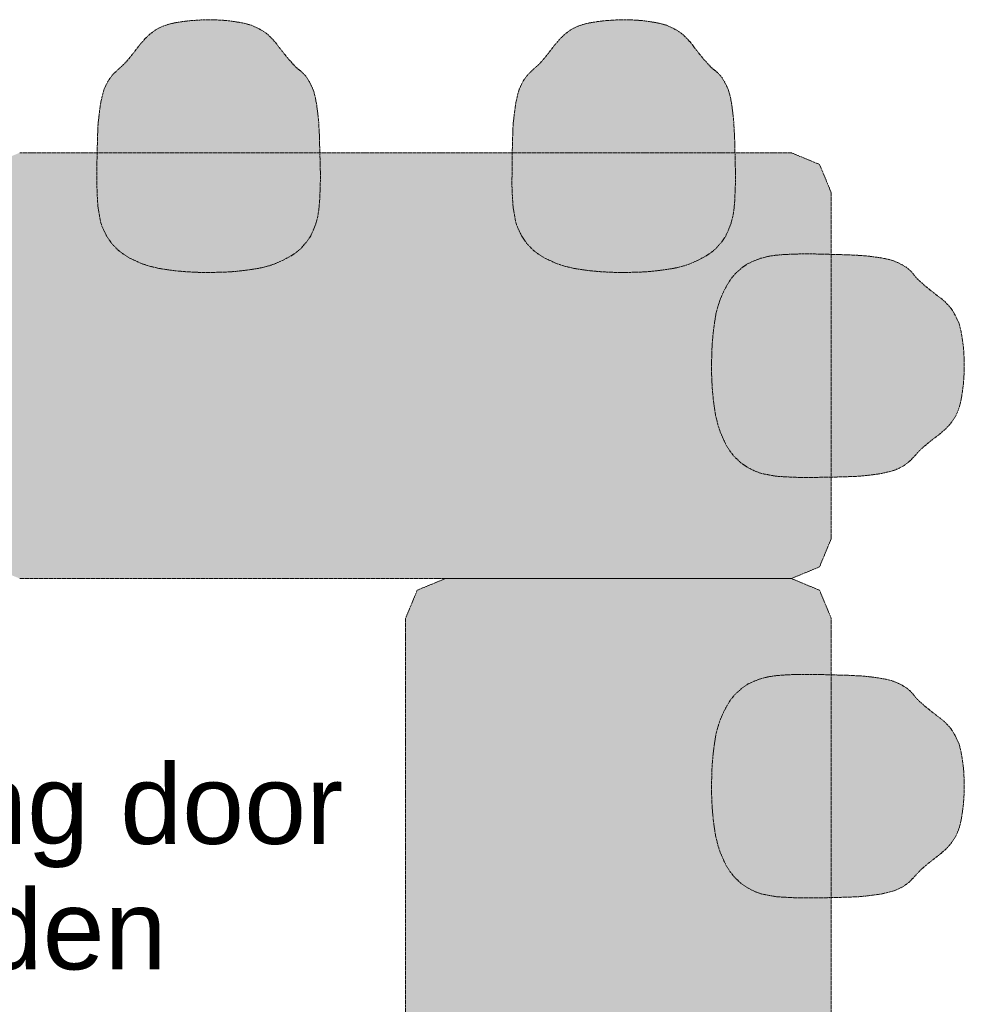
# Model space of a CAD drawing. Extents: x 0 to 92550, y 0 to 59400.
# Tile 51 of 94: x 22344 to 24119, y 44775 to 46625. Entities that reach past the tile are written whole.
import ezdxf
from ezdxf.xclip import XClip

# ---------------------------------------------------------------- set-up
doc = ezdxf.new("R2010")
doc.units = 0
doc.header["$MEASUREMENT"] = 0
doc.header["$XCLIPFRAME"] = 0
doc.linetypes.add('Streeplijn fijn', pattern=[234.119993, 155.999994, -78.119999])
doc.layers.add('ZZ 72 Vaste inrichting', color=7, linetype='Continuous')
doc.layers.add('ZZ Info_tekst Algemeen', color=7, linetype='Continuous')
doc.styles.add('GENERATED_STYLE_2', font='arial.ttf')

# ---------------------------------------------------------------- blocks, each defined once
blk = doc.blocks.new('Drawing_1_1', base_point=(5738.9, 6500))
at = {"layer": 'ZZ 72 Vaste inrichting', "linetype": 'Continuous', "lineweight": 0, "true_color": 0xffffff}
for points in [[(22538.7, 46184.5), (22548.3, 46178.3), (22558.6, 46173.3), (22572.7, 46167), (22575.1, 46166.1), (22587.9, 46162), (22603.7, 46158.1), (22606.9, 46157.5), (22620.1, 46155.4), (22622.1, 46155.1), (22638.4, 46153), (22653, 46151.7), (22667.7, 46150.8), (22683.5, 46150.2), (22702.9, 46150), (22720.6, 46150.6), (22736.9, 46151.1), (22750.1, 46152.2), (22761.5, 46153.3), (22764.2, 46153.7), (22779.3, 46155.6), (22796.3, 46158.5), (22809.7, 46161.9), (22813.1, 46162.8), (22824.8, 46167), (22838.9, 46173.3), (22851.1, 46179.8), (22859.5, 46184.9), (22865.5, 46189.4), (22871.9, 46194.8), (22884, 46208.8), (22890.7, 46218.9), (22895.9, 46230.1), (22900.3, 46241.5), (22903.9, 46255.2), (22905.8, 46267.3), (22906.3, 46270.7), (22907.5, 46284.3), (22907.7, 46289.6), (22908.5, 46306.3), (22908.5, 46307.8), (22908.9, 46323.4), (22908.9, 46338.4), (22908.5, 46355.6), (22908.1, 46371), (22907.5, 46392.1), (22907.3, 46405.3), (22906.5, 46416.3), (22905.8, 46431.8), (22904.1, 46449), (22902.7, 46459.1), (22901.7, 46467.1), (22900.5, 46472.2), (22899.7, 46478.2), (22897.1, 46488.1), (22894.8, 46494.4), (22891.9, 46501.3), (22888.3, 46508.1), (22884.3, 46515.1), (22880.7, 46519.6), (22877.3, 46523.6), (22869.7, 46530.4), (22865.7, 46533.3), (22861.7, 46537.1), (22857.4, 46541.6), (22849, 46551.1), (22841.9, 46559.6), (22832.5, 46571.6), (22828.4, 46577.1), (22824.1, 46582.6), (22820.7, 46586.5), (22817.7, 46590), (22814.3, 46592.8), (22812.9, 46594.4), (22808.1, 46598.7), (22806.9, 46599.8), (22802.5, 46602.6), (22798.5, 46605.1), (22793.7, 46607.8), (22779.5, 46614.6), (22771.4, 46616.9), (22760.6, 46619.3), (22744.8, 46621.9), (22731.5, 46623.6), (22709.1, 46624.9), (22691.1, 46625), (22665.3, 46623.4), (22650.6, 46621.6), (22635.7, 46619.2), (22622.8, 46616.3), (22610.3, 46611.7), (22602.9, 46608), (22598.9, 46605.7), (22590.9, 46599.9), (22587.6, 46597.2), (22579.7, 46589.6), (22568.4, 46576.6), (22557.3, 46562.2), (22546.1, 46548.1), (22539.1, 46540.8), (22530.1, 46532.7), (22521.5, 46524.4), (22517.9, 46521.1), (22510.9, 46511.5), (22505.7, 46501.2), (22502.7, 46494.6), (22500.5, 46487.4), (22498.2, 46478.3), (22496.3, 46470), (22494.9, 46460.7), (22492.9, 46444), (22491, 46428.7), (22490.3, 46409.1), (22489.3, 46372.4), (22489.1, 46357.6), (22488.9, 46312.8), (22489.9, 46289.2), (22491, 46272.1), (22494.1, 46255.3), (22496.1, 46244), (22500.5, 46232.3), (22506.9, 46219.2), (22516.4, 46204.8), (22528.9, 46192)], [(23318.7, 46184.5), (23328.3, 46178.3), (23338.7, 46173.3), (23352.7, 46167), (23355.1, 46166.1), (23367.9, 46162), (23383.7, 46158.1), (23386.9, 46157.5), (23400.1, 46155.4), (23402.1, 46155.1), (23418.4, 46153), (23433, 46151.7), (23447.6, 46150.8), (23463.5, 46150.2), (23482.9, 46150), (23500.7, 46150.6), (23516.9, 46151.1), (23530.1, 46152.2), (23541.5, 46153.3), (23544.3, 46153.7), (23559.3, 46155.6), (23576.3, 46158.5), (23589.7, 46161.9), (23593.1, 46162.8), (23604.8, 46167), (23618.9, 46173.3), (23631.1, 46179.8), (23639.5, 46184.9), (23645.5, 46189.4), (23651.9, 46194.8), (23664, 46208.8), (23670.7, 46218.9), (23675.9, 46230.1), (23680.3, 46241.5), (23683.9, 46255.2), (23685.8, 46267.3), (23686.3, 46270.7), (23687.5, 46284.3), (23687.7, 46289.6), (23688.5, 46306.3), (23688.5, 46307.8), (23688.9, 46323.4), (23688.9, 46338.4), (23688.5, 46355.6), (23688.1, 46371), (23687.5, 46392.1), (23687.3, 46405.3), (23686.5, 46416.3), (23685.8, 46431.8), (23684.1, 46449), (23682.7, 46459.1), (23681.7, 46467.1), (23680.5, 46472.2), (23679.7, 46478.2), (23677.1, 46488.1), (23674.9, 46494.4), (23671.9, 46501.3), (23668.3, 46508.1), (23664.3, 46515.1), (23660.7, 46519.6), (23657.3, 46523.6), (23649.6, 46530.4), (23645.7, 46533.3), (23641.7, 46537.1), (23637.4, 46541.6), (23629, 46551.1), (23621.9, 46559.6), (23612.5, 46571.6), (23608.4, 46577.1), (23604.1, 46582.6), (23600.7, 46586.5), (23597.7, 46590), (23594.3, 46592.8), (23592.9, 46594.4), (23588.1, 46598.7), (23586.9, 46599.8), (23582.5, 46602.6), (23578.5, 46605.1), (23573.7, 46607.8), (23559.5, 46614.6), (23551.5, 46616.9), (23540.6, 46619.3), (23524.9, 46621.9), (23511.5, 46623.6), (23489.1, 46624.9), (23471.1, 46625), (23445.3, 46623.4), (23430.6, 46621.6), (23415.7, 46619.2), (23402.8, 46616.3), (23390.3, 46611.7), (23382.9, 46608), (23378.9, 46605.7), (23370.9, 46599.9), (23367.6, 46597.2), (23359.7, 46589.6), (23348.4, 46576.6), (23337.3, 46562.2), (23326.1, 46548.1), (23319.1, 46540.8), (23310.1, 46532.7), (23301.5, 46524.4), (23297.9, 46521.1), (23290.9, 46511.5), (23285.7, 46501.2), (23282.7, 46494.6), (23280.5, 46487.4), (23278.2, 46478.3), (23276.3, 46470), (23274.9, 46460.7), (23272.9, 46444), (23271, 46428.7), (23270.3, 46409.1), (23269.3, 46372.4), (23269.1, 46357.6), (23268.9, 46312.8), (23269.8, 46289.2), (23271, 46272.1), (23274.1, 46255.3), (23276.1, 46244), (23280.5, 46232.3), (23286.9, 46219.2), (23296.4, 46204.8), (23308.9, 46192)], [(23793.9, 46375), (22343.9, 46375), (22290.9, 46353.1), (22268.9, 46300), (22268.9, 45650), (22290.9, 45597), (22343.9, 45575), (23793.9, 45575), (23846.9, 45597), (23868.9, 45650), (23868.9, 46300), (23846.9, 46353.1)], [(23678.3, 45814.8), (23685.9, 45805.1), (23698.7, 45792.7), (23713.1, 45783.1), (23726, 45776.6), (23737.9, 45772.3), (23749, 45770.2), (23765.9, 45767.1), (23783, 45766.1), (23806.7, 45765), (23851.5, 45765.2), (23866.3, 45765.4), (23903.1, 45766.5), (23922.5, 45767.3), (23937.8, 45769), (23954.5, 45771.1), (23963.9, 45772.5), (23972.1, 45774.5), (23981.2, 45776.7), (23988.5, 45778.8), (23995.1, 45781.8), (24005.3, 45787), (24014.9, 45794.1), (24018.3, 45797.6), (24026.5, 45806.1), (24034.7, 45815.2), (24041.8, 45822.2), (24056.1, 45833.5), (24070.5, 45844.7), (24083.5, 45855.8), (24091.1, 45863.8), (24093.7, 45867), (24099.5, 45875.1), (24101.9, 45879), (24105.5, 45886.5), (24110.1, 45898.9), (24113.1, 45911.8), (24115.5, 45926.9), (24117.3, 45941.4), (24118.9, 45967.2), (24118.7, 45985.3), (24117.5, 46007.7), (24115.6, 46021.1), (24113.2, 46036.8), (24110.7, 46047.7), (24108.5, 46055.6), (24101.7, 46069.8), (24098.9, 46074.5), (24096.5, 46078.6), (24093.7, 46083), (24092.5, 46084.3), (24088.3, 46089.1), (24086.6, 46090.5), (24083.9, 46093.9), (24080.3, 46096.9), (24076.5, 46100.2), (24070.8, 46104.6), (24065.5, 46108.7), (24053.5, 46118.1), (24044.9, 46125.1), (24035.5, 46133.7), (24030.8, 46137.8), (24027.2, 46141.8), (24024.3, 46145.8), (24017.5, 46153.4), (24013.5, 46156.8), (24008.9, 46160.4), (24002.1, 46164.4), (23995.1, 46168.1), (23988.3, 46171), (23981.9, 46173.2), (23972.1, 46175.9), (23966.1, 46176.7), (23960.8, 46177.8), (23952.9, 46178.9), (23942.9, 46180.3), (23925.6, 46182), (23910, 46182.7), (23899, 46183.4), (23885.8, 46183.5), (23864.9, 46184.2), (23849.4, 46184.6), (23832.3, 46185), (23817.3, 46185), (23801.7, 46184.7), (23800.1, 46184.7), (23783.3, 46183.9), (23778, 46183.6), (23764.5, 46182.5), (23761.1, 46182.1), (23749, 46180.1), (23736.1, 46176.6), (23723.9, 46172), (23712.7, 46166.8), (23702.7, 46160.1), (23688.6, 46148), (23683.3, 46141.6), (23678.7, 46135.6), (23673.7, 46127.3), (23667.1, 46115.1), (23660.8, 46101.1), (23656.7, 46089.1), (23655.7, 46086), (23652.2, 46072.6), (23649.5, 46055.5), (23647.4, 46040.5), (23647.1, 46037.6), (23646.1, 46026.3), (23644.9, 46013.2), (23644.5, 45996.9), (23643.8, 45978.9), (23644.1, 45959.7), (23644.7, 45943.7), (23645.5, 45929.1), (23646.9, 45914.7), (23648.9, 45898.2), (23649.3, 45896.3), (23651.3, 45883), (23651.9, 45879.9), (23655.8, 45863.9), (23659.9, 45851.2), (23660.8, 45848.8), (23667.1, 45834.8), (23672.1, 45824.5)], [(23868.9, 45500), (23846.9, 45553.1), (23793.9, 45575), (23143.8, 45575), (23090.9, 45553.1), (23068.8, 45500), (23068.8, 44050), (23090.9, 43997), (23143.8, 43975), (23793.9, 43975), (23846.9, 43997), (23868.9, 44050)], [(23678.3, 45024.8), (23685.9, 45015.1), (23698.7, 45002.7), (23713.1, 44993.1), (23726, 44986.6), (23737.9, 44982.3), (23749, 44980.2), (23765.9, 44977.1), (23783, 44976.1), (23806.7, 44975), (23851.5, 44975.2), (23866.3, 44975.4), (23903.1, 44976.5), (23922.5, 44977.3), (23937.8, 44979), (23954.5, 44981.1), (23963.9, 44982.5), (23972.1, 44984.5), (23981.2, 44986.7), (23988.5, 44988.8), (23995.1, 44991.8), (24005.3, 44997), (24014.9, 45004.1), (24018.3, 45007.6), (24026.5, 45016.1), (24034.7, 45025.2), (24041.8, 45032.2), (24056.1, 45043.5), (24070.5, 45054.7), (24083.5, 45065.8), (24091.1, 45073.8), (24093.7, 45077), (24099.5, 45085.1), (24101.9, 45089), (24105.5, 45096.4), (24110.1, 45108.9), (24113.1, 45121.8), (24115.5, 45136.9), (24117.3, 45151.4), (24118.9, 45177.2), (24118.7, 45195.3), (24117.5, 45217.7), (24115.6, 45231.1), (24113.2, 45246.8), (24110.7, 45257.7), (24108.5, 45265.6), (24101.7, 45279.8), (24098.9, 45284.5), (24096.5, 45288.6), (24093.7, 45293), (24092.5, 45294.3), (24088.3, 45299.1), (24086.6, 45300.5), (24083.9, 45303.8), (24080.3, 45306.9), (24076.5, 45310.2), (24070.8, 45314.6), (24065.5, 45318.7), (24053.5, 45328.1), (24044.9, 45335.1), (24035.5, 45343.7), (24030.8, 45347.8), (24027.2, 45351.8), (24024.3, 45355.8), (24017.5, 45363.4), (24013.5, 45366.8), (24008.9, 45370.4), (24002.1, 45374.4), (23995.1, 45378.1), (23988.3, 45381), (23981.9, 45383.2), (23972.1, 45385.9), (23966.1, 45386.7), (23960.8, 45387.8), (23952.9, 45388.9), (23942.9, 45390.3), (23925.6, 45392), (23910, 45392.7), (23899, 45393.4), (23885.8, 45393.5), (23864.9, 45394.2), (23849.4, 45394.6), (23832.3, 45395), (23817.3, 45395), (23801.7, 45394.7), (23800.1, 45394.7), (23783.3, 45393.9), (23778, 45393.6), (23764.5, 45392.5), (23761.1, 45392.1), (23749, 45390), (23736.1, 45386.6), (23723.9, 45382), (23712.7, 45376.8), (23702.7, 45370.1), (23688.6, 45358), (23683.3, 45351.6), (23678.7, 45345.6), (23673.7, 45337.3), (23667.1, 45325), (23660.8, 45311.1), (23656.7, 45299.1), (23655.7, 45296), (23652.2, 45282.6), (23649.5, 45265.5), (23647.4, 45250.5), (23647.1, 45247.6), (23646.1, 45236.3), (23644.9, 45223.2), (23644.5, 45206.9), (23643.8, 45188.9), (23644.1, 45169.7), (23644.7, 45153.7), (23645.5, 45139.1), (23646.9, 45124.7), (23648.9, 45108.2), (23649.3, 45106.3), (23651.3, 45093), (23651.9, 45089.9), (23655.8, 45073.9), (23659.9, 45061.2), (23660.8, 45058.8), (23667.1, 45044.8), (23672.1, 45034.5)]]:
    blk.add_hatch(color=7, dxfattribs=at).paths.add_polyline_path(points)
at = {"layer": 'ZZ 72 Vaste inrichting', "color": 174, "linetype": 'Streeplijn fijn', "lineweight": 5, "ltscale": 0.01, "true_color": 0x0000aa, "flags": 128}
for points in [[(22650.7, 46621.6), (22635.6, 46619.2)], [(22665.3, 46623.4), (22650.7, 46621.5)], [(22691.1, 46625), (22665.2, 46623.3)], [(22709.1, 46624.9), (22691.1, 46625)], [(22731.5, 46623.6), (22709.1, 46624.9)], [(22744.9, 46621.9), (22731.5, 46623.6)], [(22760.7, 46619.4), (22744.9, 46621.8)], [(23430.7, 46621.6), (23415.6, 46619.2)], [(23445.3, 46623.4), (23430.7, 46621.5)], [(23471.1, 46625), (23445.3, 46623.3)], [(23489.1, 46624.9), (23471.1, 46625)], [(23511.5, 46623.6), (23489.1, 46624.9)], [(23524.9, 46621.9), (23511.5, 46623.6)], [(23540.7, 46619.4), (23524.9, 46621.8)], [(22598.9, 46605.7), (22590.9, 46599.9)], [(22602.9, 46608), (22598.9, 46605.8)], [(22610.3, 46611.7), (22602.9, 46608)], [(22622.9, 46616.3), (22610.2, 46611.7)], [(22635.7, 46619.2), (22622.9, 46616.2)], [(22771.5, 46616.9), (22760.7, 46619.3)], [(22779.5, 46614.6), (22771.5, 46616.9)], [(22793.7, 46607.8), (22779.5, 46614.6)], [(22798.5, 46605.1), (22793.7, 46607.8)], [(22802.5, 46602.6), (22798.5, 46605.1)], [(22806.9, 46599.8), (22802.5, 46602.6)], [(23378.9, 46605.7), (23370.9, 46599.9)], [(23382.9, 46608), (23378.9, 46605.8)], [(23390.3, 46611.7), (23382.9, 46608)], [(23402.9, 46616.3), (23390.2, 46611.7)], [(23415.7, 46619.2), (23402.9, 46616.2)], [(23551.5, 46616.9), (23540.7, 46619.3)], [(23559.5, 46614.6), (23551.5, 46616.9)], [(23573.7, 46607.8), (23559.5, 46614.6)], [(23578.5, 46605.1), (23573.7, 46607.8)], [(23582.5, 46602.6), (23578.5, 46605.1)], [(23586.9, 46599.8), (23582.5, 46602.6)], [(22579.7, 46589.6), (22568.4, 46576.6)], [(22587.7, 46597.2), (22579.7, 46589.5)], [(22590.9, 46599.9), (22587.7, 46597.1)], [(22808.1, 46598.7), (22806.9, 46599.8)], [(22812.9, 46594.4), (22808.1, 46598.8)], [(22814.3, 46592.8), (22812.9, 46594.4)], [(22817.7, 46590), (22814.3, 46592.9)], [(22820.7, 46586.4), (22817.6, 46589.9)], [(22824.1, 46582.6), (22820.7, 46586.4)], [(23359.7, 46589.6), (23348.5, 46576.6)], [(23367.7, 46597.2), (23359.7, 46589.5)], [(23370.9, 46599.9), (23367.7, 46597.1)], [(23588.1, 46598.7), (23586.9, 46599.8)], [(23592.9, 46594.4), (23588.1, 46598.8)], [(23594.3, 46592.8), (23592.9, 46594.4)], [(23597.7, 46590), (23594.3, 46592.9)], [(23600.7, 46586.4), (23597.6, 46589.9)], [(23604.1, 46582.6), (23600.7, 46586.4)], [(22568.5, 46576.6), (22557.3, 46562.2)], [(22828.5, 46577.1), (22824.1, 46582.6)], [(22832.5, 46571.7), (22828.5, 46577.1)], [(22841.9, 46559.6), (22832.5, 46571.7)], [(23348.5, 46576.6), (23337.3, 46562.2)], [(23608.5, 46577.1), (23604.1, 46582.6)], [(23612.5, 46571.7), (23608.5, 46577.1)], [(23621.9, 46559.6), (23612.5, 46571.7)], [(22546.1, 46548), (22539.1, 46540.8)], [(22557.3, 46562.2), (22546.1, 46548.1)], [(22849.1, 46551.1), (22841.9, 46559.6)], [(22857.5, 46541.7), (22849.1, 46551.1)], [(23326.1, 46548), (23319.1, 46540.8)], [(23337.3, 46562.2), (23326.1, 46548.1)], [(23629.1, 46551.1), (23621.9, 46559.6)], [(23637.5, 46541.7), (23629.1, 46551.1)], [(22530.1, 46532.7), (22521.5, 46524.4)], [(22539.1, 46540.8), (22530, 46532.7)], [(22861.7, 46537.1), (22857.4, 46541.7)], [(22865.7, 46533.3), (22861.6, 46537.1)], [(22869.7, 46530.4), (22865.7, 46533.3)], [(22877.3, 46523.6), (22869.7, 46530.4)], [(23310.1, 46532.7), (23301.5, 46524.4)], [(23319.1, 46540.8), (23310, 46532.7)], [(23641.7, 46537.1), (23637.4, 46541.7)], [(23645.7, 46533.3), (23641.6, 46537.1)], [(23649.7, 46530.4), (23645.6, 46533.3)], [(23657.3, 46523.6), (23649.7, 46530.4)], [(22510.9, 46511.5), (22505.6, 46501.2)], [(22517.9, 46521.1), (22510.9, 46511.5)], [(22521.5, 46524.4), (22517.9, 46521.1)], [(22880.7, 46519.6), (22877.3, 46523.6)], [(22884.3, 46515), (22880.7, 46519.6)], [(22888.3, 46508.2), (22884.2, 46515.1)], [(23290.9, 46511.5), (23285.7, 46501.2)], [(23297.9, 46521.1), (23290.9, 46511.5)], [(23301.5, 46524.4), (23297.9, 46521.1)], [(23660.7, 46519.6), (23657.3, 46523.6)], [(23664.3, 46515), (23660.7, 46519.6)], [(23668.3, 46508.2), (23664.3, 46515.1)], [(22502.7, 46494.6), (22500.5, 46487.4)], [(22505.7, 46501.2), (22502.6, 46494.5)], [(22891.9, 46501.3), (22888.3, 46508.2)], [(22894.9, 46494.4), (22891.8, 46501.3)], [(22897.1, 46488.1), (22894.9, 46494.4)], [(23282.7, 46494.6), (23280.5, 46487.4)], [(23285.7, 46501.2), (23282.6, 46494.5)], [(23671.9, 46501.3), (23668.3, 46508.2)], [(23674.9, 46494.4), (23671.8, 46501.3)], [(23677.1, 46488.1), (23674.9, 46494.4)], [(22498.3, 46478.3), (22496.3, 46470)], [(22500.5, 46487.4), (22498.3, 46478.3)], [(22899.7, 46478.2), (22897.1, 46488.1)], [(22900.5, 46472.2), (22899.7, 46478.2)], [(22901.7, 46467), (22900.5, 46472.2)], [(23278.3, 46478.3), (23276.3, 46470)], [(23280.5, 46487.4), (23278.3, 46478.3)], [(23679.7, 46478.2), (23677.1, 46488.1)], [(23680.5, 46472.2), (23679.7, 46478.2)], [(23681.7, 46467), (23680.5, 46472.2)], [(22494.9, 46460.6), (22492.9, 46444)], [(22496.3, 46470), (22494.9, 46460.6)], [(22902.7, 46459.1), (22901.7, 46467.1)], [(22904.1, 46449), (22902.7, 46459.1)], [(23274.9, 46460.6), (23272.9, 46444)], [(23276.3, 46470), (23274.9, 46460.6)], [(23682.7, 46459.1), (23681.7, 46467.1)], [(23684.1, 46449), (23682.7, 46459.1)], [(22492.9, 46444), (22491, 46428.7)], [(22905.9, 46431.8), (22904, 46449)], [(23272.9, 46444), (23271, 46428.7)], [(23685.9, 46431.8), (23684, 46449)], [(22491.1, 46428.7), (22490.3, 46409.2)], [(22906.5, 46416.3), (22905.9, 46431.8)], [(23271.1, 46428.7), (23270.3, 46409.2)], [(23686.5, 46416.3), (23685.8, 46431.8)], [(22490.3, 46409.2), (22489.3, 46372.4)], [(22907.3, 46405.3), (22906.5, 46416.3)], [(22907.5, 46392.1), (22907.3, 46405.3)], [(23270.3, 46409.2), (23269.3, 46372.4)], [(23687.3, 46405.3), (23686.5, 46416.3)], [(23687.5, 46392.1), (23687.3, 46405.3)], [(22908.1, 46371.1), (22907.4, 46392.1)], [(23688.1, 46371.1), (23687.4, 46392.1)], [(23793.9, 46375), (22343.9, 46375)], [(22489.3, 46372.4), (22489.1, 46357.7)], [(22908.5, 46355.6), (22908, 46371)], [(23269.3, 46372.4), (23269.1, 46357.7)], [(23688.5, 46355.6), (23688.1, 46371)], [(23846.9, 46353.1), (23793.9, 46375)], [(22489.1, 46357.6), (22488.9, 46312.7)], [(22908.9, 46338.4), (22908.4, 46355.6)], [(23269.1, 46357.6), (23268.9, 46312.7)], [(23688.9, 46338.4), (23688.4, 46355.6)], [(23868.9, 46300), (23846.9, 46353.1)], [(22908.9, 46323.4), (22908.9, 46338.4)], [(23688.9, 46323.4), (23688.9, 46338.4)], [(22488.9, 46312.8), (22489.9, 46289.2)], [(22907.7, 46289.5), (22908.4, 46306.3)], [(22908.5, 46307.9), (22908.9, 46323.4)], [(22908.5, 46306.3), (22908.5, 46307.8)], [(23268.9, 46312.8), (23269.9, 46289.2)], [(23687.7, 46289.5), (23688.4, 46306.3)], [(23688.5, 46307.9), (23688.9, 46323.4)], [(23688.5, 46306.3), (23688.5, 46307.8)], [(22489.9, 46289.2), (22491.1, 46272)], [(22907.5, 46284.2), (22907.7, 46289.5)], [(23269.9, 46289.2), (23271.1, 46272)], [(23687.5, 46284.2), (23687.7, 46289.5)], [(23868.9, 45650), (23868.9, 46300)], [(22491.1, 46272.1), (22494.1, 46255.3)], [(22905.9, 46267.3), (22906.3, 46270.7)], [(22906.3, 46270.7), (22907.5, 46284.3)], [(23271.1, 46272.1), (23274.1, 46255.3)], [(23685.9, 46267.3), (23686.3, 46270.7)], [(23686.3, 46270.7), (23687.5, 46284.3)], [(22494.1, 46255.3), (22496, 46244)], [(22900.5, 46242.2), (22903.9, 46255.1)], [(22903.9, 46255.2), (22905.8, 46267.3)], [(23274.1, 46255.3), (23276, 46244)], [(23680.5, 46242.2), (23683.9, 46255.1)], [(23683.9, 46255.2), (23685.9, 46267.3)], [(22496.1, 46244), (22500.4, 46232.3)], [(22500.5, 46232.3), (22506.9, 46219.2)], [(22895.9, 46230.1), (22900.3, 46241.5)], [(23276.1, 46244), (23280.4, 46232.3)], [(23280.5, 46232.3), (23286.9, 46219.2)], [(23675.9, 46230.1), (23680.2, 46241.5)], [(22506.9, 46219.2), (22516.5, 46204.8)], [(22884.1, 46208.8), (22890.7, 46218.9)], [(22890.7, 46218.9), (22895.9, 46230.1)], [(23286.9, 46219.2), (23296.5, 46204.8)], [(23664.1, 46208.8), (23670.7, 46218.9)], [(23670.7, 46218.9), (23675.9, 46230.1)], [(22516.5, 46204.8), (22528.9, 46192)], [(22865.5, 46189.4), (22871.9, 46194.8)], [(22871.9, 46194.8), (22884.1, 46208.8)], [(23296.5, 46204.8), (23308.9, 46192)], [(23645.5, 46189.4), (23651.9, 46194.8)], [(23651.9, 46194.8), (23664.1, 46208.8)], [(22528.9, 46192), (22538.7, 46184.5)], [(22538.7, 46184.5), (22548.3, 46178.3)], [(22548.3, 46178.3), (22558.6, 46173.3)], [(22838.9, 46173.3), (22851.1, 46179.8)], [(22851.1, 46179.8), (22859.5, 46184.9)], [(22859.5, 46184.9), (22865.5, 46189.4)], [(23308.9, 46192), (23318.7, 46184.5)], [(23318.7, 46184.5), (23328.3, 46178.3)], [(23328.3, 46178.3), (23338.6, 46173.3)], [(23618.9, 46173.3), (23631.1, 46179.8)], [(23631.1, 46179.8), (23639.5, 46184.9)], [(23639.5, 46184.9), (23645.5, 46189.4)], [(23723.9, 46172), (23735.3, 46176.3)], [(23736.1, 46176.7), (23749.1, 46180)], [(23749.1, 46180.1), (23761.1, 46182)], [(23761.1, 46182.1), (23764.5, 46182.5)], [(23764.5, 46182.5), (23778.1, 46183.6)], [(23778.1, 46183.6), (23783.3, 46183.9)], [(23783.3, 46183.9), (23800.1, 46184.7)], [(23800.1, 46184.7), (23801.7, 46184.7)], [(23801.7, 46184.7), (23817.3, 46185)], [(23817.3, 46185), (23832.3, 46184.9)], [(23832.3, 46185), (23849.5, 46184.6)], [(23849.5, 46184.6), (23864.9, 46184.2)], [(23864.9, 46184.2), (23885.9, 46183.6)], [(23885.9, 46183.6), (23899.1, 46183.4)], [(23899.1, 46183.4), (23910.1, 46182.7)], [(23910.1, 46182.7), (23925.7, 46182)], [(23925.7, 46182), (23942.9, 46180.3)], [(23942.9, 46180.3), (23952.9, 46178.9)], [(23952.9, 46178.9), (23960.8, 46177.8)], [(23960.9, 46177.8), (23966.1, 46176.7)], [(23966.1, 46176.7), (23972.1, 46175.8)], [(22558.7, 46173.3), (22572.6, 46167)], [(22572.7, 46167), (22575.1, 46166)], [(22575.1, 46166.1), (22587.8, 46162)], [(22587.9, 46162), (22603.7, 46158.1)], [(22603.7, 46158.1), (22606.8, 46157.5)], [(22779.3, 46155.6), (22796.3, 46158.5)], [(22796.3, 46158.5), (22809.7, 46161.9)], [(22809.7, 46161.9), (22813.1, 46162.8)], [(22813.1, 46162.8), (22824.9, 46167)], [(22824.9, 46167), (22838.8, 46173.3)], [(23338.7, 46173.3), (23352.6, 46167)], [(23352.7, 46167), (23355.1, 46166)], [(23355.1, 46166.1), (23367.8, 46162)], [(23367.9, 46162), (23383.7, 46158.1)], [(23383.7, 46158.1), (23386.9, 46157.5)], [(23559.3, 46155.6), (23576.3, 46158.5)], [(23576.3, 46158.5), (23589.7, 46161.9)], [(23589.7, 46161.9), (23593.1, 46162.8)], [(23593.1, 46162.8), (23604.9, 46167)], [(23604.9, 46167), (23618.8, 46173.3)], [(23688.7, 46148), (23702.6, 46160.2)], [(23702.7, 46160.2), (23712.7, 46166.9)], [(23712.7, 46166.9), (23723.9, 46172)], [(23972.1, 46175.8), (23981.9, 46173.2)], [(23981.9, 46173.2), (23988.3, 46171)], [(23988.3, 46171), (23995, 46168.1)], [(23995.1, 46168.1), (24002.1, 46164.4)], [(24002.1, 46164.5), (24008.8, 46160.4)], [(24008.9, 46160.4), (24013.5, 46156.8)], [(22606.9, 46157.5), (22620.1, 46155.4)], [(22620.1, 46155.4), (22622.1, 46155.1)], [(22622.1, 46155.1), (22638.4, 46153.1)], [(22638.5, 46153), (22653.1, 46151.7)], [(22653.1, 46151.7), (22667.7, 46150.9)], [(22667.7, 46150.8), (22683.5, 46150.2)], [(22683.5, 46150.2), (22702.9, 46150)], [(22702.9, 46150), (22720.7, 46150.6)], [(22720.7, 46150.6), (22736.9, 46151.1)], [(22736.9, 46151.1), (22750.1, 46152.1)], [(22750.1, 46152.2), (22761.5, 46153.4)], [(22761.5, 46153.3), (22764.3, 46153.7)], [(22764.3, 46153.7), (22779.3, 46155.6)], [(23386.9, 46157.5), (23400.1, 46155.4)], [(23400.1, 46155.4), (23402, 46155.1)], [(23402.1, 46155.1), (23418.4, 46153.1)], [(23418.5, 46153), (23433.1, 46151.7)], [(23433.1, 46151.7), (23447.7, 46150.9)], [(23447.7, 46150.8), (23463.5, 46150.2)], [(23463.5, 46150.2), (23482.9, 46150)], [(23482.9, 46150), (23500.7, 46150.6)], [(23500.7, 46150.6), (23516.9, 46151.1)], [(23516.9, 46151.1), (23530.1, 46152.1)], [(23530.1, 46152.2), (23541.5, 46153.4)], [(23541.5, 46153.3), (23544.3, 46153.7)], [(23544.3, 46153.7), (23559.3, 46155.6)], [(23678.7, 46135.6), (23683.3, 46141.6)], [(23683.3, 46141.6), (23688.7, 46148)], [(24013.5, 46156.8), (24017.5, 46153.4)], [(24017.5, 46153.4), (24024.3, 46145.8)], [(24024.3, 46145.8), (24027.3, 46141.8)], [(24027.3, 46141.8), (24030.9, 46137.8)], [(23667.1, 46115.1), (23673.7, 46127.4)], [(23673.7, 46127.3), (23678.7, 46135.6)], [(24030.9, 46137.9), (24035.5, 46133.6)], [(24035.5, 46133.6), (24044.9, 46125.2)], [(24044.9, 46125.2), (24053.5, 46118.2)], [(23660.9, 46101.1), (23667.1, 46115)], [(24053.5, 46118.1), (24065.5, 46108.7)], [(24065.5, 46108.7), (24070.9, 46104.6)], [(24070.9, 46104.6), (24076.4, 46100.2)], [(23652.3, 46072.5), (23655.7, 46085.9)], [(23655.7, 46085.9), (23656.7, 46089.2)], [(23656.7, 46089.2), (23660.9, 46101.1)], [(24076.5, 46100.3), (24080.3, 46096.9)], [(24080.3, 46096.9), (24083.9, 46093.8)], [(24083.9, 46093.8), (24086.7, 46090.5)], [(24086.7, 46090.5), (24088.3, 46089.1)], [(24088.3, 46089.1), (24092.5, 46084.3)], [(24092.5, 46084.3), (24093.7, 46083)], [(23649.5, 46055.5), (23652.3, 46072.6)], [(24093.7, 46083), (24096.5, 46078.7)], [(24096.5, 46078.7), (24098.9, 46074.6)], [(24098.9, 46074.6), (24101.7, 46069.8)], [(24101.7, 46069.8), (24108.4, 46055.6)], [(23647.5, 46040.5), (23649.5, 46055.5)], [(24108.5, 46055.6), (24110.7, 46047.7)], [(24110.7, 46047.7), (24113.3, 46036.8)], [(23646.1, 46026.3), (23647.1, 46037.7)], [(23647.1, 46037.7), (23647.5, 46040.5)], [(24113.3, 46036.8), (24115.7, 46021.1)], [(23644.5, 45996.9), (23644.9, 46013.2)], [(23644.9, 46013.1), (23646.1, 46026.3)], [(24115.7, 46021.1), (24117.5, 46007.7)], [(23643.9, 45978.9), (23644.4, 45996.9)], [(24117.5, 46007.7), (24118.7, 45985.3)], [(23644.1, 45959.7), (23643.9, 45978.9)], [(24118.7, 45985.3), (24118.9, 45967.1)], [(23644.7, 45943.8), (23644, 45959.6)], [(24118.9, 45967.1), (24117.3, 45941.4)], [(23645.5, 45929.2), (23644.7, 45943.8)], [(24117.3, 45941.4), (24115.4, 45926.9)], [(23646.9, 45914.7), (23645.5, 45929.2)], [(24115.5, 45926.9), (24113.1, 45911.8)], [(23648.9, 45898.3), (23646.9, 45914.6)], [(24110.1, 45898.9), (24105.5, 45886.4)], [(24113.1, 45911.9), (24110, 45898.9)], [(23649.3, 45896.3), (23648.9, 45898.2)], [(23651.3, 45883), (23649.3, 45896.3)], [(23651.9, 45879.9), (23651.2, 45882.9)], [(24105.5, 45886.5), (24101.9, 45879)], [(23655.9, 45864), (23651.9, 45879.9)], [(23659.9, 45851.2), (23655.9, 45863.9)], [(24091.1, 45863.8), (24083.5, 45855.8)], [(24093.7, 45867), (24091.1, 45863.8)], [(24099.5, 45875.1), (24093.7, 45867)], [(24101.9, 45879), (24099.5, 45875)], [(23660.9, 45848.8), (23659.9, 45851.1)], [(23667.1, 45834.8), (23660.9, 45848.8)], [(24070.5, 45844.7), (24056.1, 45833.6)], [(24083.5, 45855.8), (24070.5, 45844.7)], [(23672.1, 45824.5), (23667.1, 45834.8)], [(24056.1, 45833.5), (24041.9, 45822.2)], [(23678.3, 45814.8), (23672.1, 45824.5)], [(23685.9, 45805.1), (23678.3, 45814.7)], [(24026.5, 45806.2), (24018.3, 45797.6)], [(24034.7, 45815.2), (24026.5, 45806.2)], [(24041.9, 45822.2), (24034.7, 45815.2)], [(23698.7, 45792.7), (23685.9, 45805.1)], [(23713.1, 45783.1), (23698.7, 45792.7)], [(24014.9, 45794.1), (24005.3, 45787)], [(24018.3, 45797.6), (24014.9, 45794.1)], [(23726.1, 45776.6), (23713.1, 45783.1)], [(23737.9, 45772.3), (23726.1, 45776.6)], [(23749.1, 45770.2), (23737.9, 45772.3)], [(23765.9, 45767.2), (23749.1, 45770.2)], [(23954.5, 45771.1), (23937.9, 45768.9)], [(23963.9, 45772.5), (23954.5, 45771)], [(23972.1, 45774.5), (23963.9, 45772.5)], [(23981.3, 45776.7), (23972.1, 45774.5)], [(23988.5, 45778.8), (23981.3, 45776.7)], [(23995.1, 45781.8), (23988.4, 45778.8)], [(24005.3, 45787), (23995, 45781.8)], [(23783.1, 45766.1), (23765.9, 45767.2)], [(23806.7, 45765), (23783.1, 45766.1)], [(23851.5, 45765.2), (23806.7, 45765)], [(23866.3, 45765.5), (23851.5, 45765.2)], [(23903.1, 45766.5), (23866.2, 45765.4)], [(23922.5, 45767.3), (23903.1, 45766.5)], [(23937.9, 45769), (23922.5, 45767.3)], [(23846.9, 45597), (23868.9, 45650)], [(23793.9, 45575), (23846.9, 45597)], [(22343.9, 45575), (23793.9, 45575)], [(23090.9, 45553.1), (23143.9, 45575)], [(23143.9, 45575), (23793.9, 45575)], [(23793.9, 45575), (23846.9, 45553.1)], [(23068.9, 45500), (23090.9, 45553.1)], [(23846.9, 45553.1), (23868.9, 45500)], [(23068.9, 44050), (23068.9, 45500)], [(23868.9, 45500), (23868.9, 44050)], [(23712.7, 45376.9), (23723.9, 45382)], [(23723.9, 45382), (23735.3, 45386.3)], [(23736.1, 45386.7), (23749.1, 45390)], [(23749.1, 45390.1), (23761.1, 45392)], [(23761.1, 45392.1), (23764.5, 45392.5)], [(23764.5, 45392.5), (23778.1, 45393.6)], [(23778.1, 45393.6), (23783.3, 45393.9)], [(23783.3, 45393.9), (23800.1, 45394.7)], [(23800.1, 45394.7), (23801.7, 45394.7)], [(23801.7, 45394.7), (23817.3, 45395)], [(23817.3, 45395), (23832.3, 45394.9)], [(23832.3, 45395), (23849.5, 45394.6)], [(23849.5, 45394.6), (23864.9, 45394.2)], [(23864.9, 45394.2), (23885.9, 45393.6)], [(23885.9, 45393.6), (23899.1, 45393.4)], [(23899.1, 45393.4), (23910.1, 45392.7)], [(23910.1, 45392.7), (23925.7, 45392)], [(23925.7, 45392), (23942.9, 45390.3)], [(23942.9, 45390.3), (23952.9, 45388.9)], [(23952.9, 45388.9), (23960.8, 45387.8)], [(23960.9, 45387.8), (23966.1, 45386.7)], [(23966.1, 45386.7), (23972.1, 45385.9)], [(23972.1, 45385.8), (23981.9, 45383.2)], [(23981.9, 45383.2), (23988.3, 45381)], [(23988.3, 45381), (23995, 45378.1)], [(23688.7, 45358), (23702.6, 45370.2)], [(23702.7, 45370.2), (23712.7, 45376.9)], [(23995.1, 45378.1), (24002.1, 45374.4)], [(24002.1, 45374.5), (24008.8, 45370.4)], [(24008.9, 45370.4), (24013.5, 45366.8)], [(24013.5, 45366.8), (24017.5, 45363.4)], [(24017.5, 45363.4), (24024.3, 45355.8)], [(23673.7, 45337.3), (23678.7, 45345.6)], [(23678.7, 45345.6), (23683.3, 45351.6)], [(23683.3, 45351.6), (23688.7, 45358)], [(24024.3, 45355.8), (24027.3, 45351.8)], [(24027.3, 45351.8), (24030.9, 45347.8)], [(24030.9, 45347.9), (24035.5, 45343.6)], [(23667.1, 45325.1), (23673.7, 45337.4)], [(24035.5, 45343.6), (24044.9, 45335.2)], [(24044.9, 45335.2), (24053.5, 45328.2)], [(24053.5, 45328.1), (24065.5, 45318.7)], [(23656.7, 45299.2), (23660.9, 45311.1)], [(23660.9, 45311.1), (23667.1, 45325)], [(24065.5, 45318.7), (24070.9, 45314.7)], [(24070.9, 45314.6), (24076.4, 45310.2)], [(24076.5, 45310.3), (24080.3, 45306.9)], [(24080.3, 45306.9), (24083.9, 45303.8)], [(23652.3, 45282.5), (23655.7, 45295.9)], [(23655.7, 45295.9), (23656.7, 45299.2)], [(24083.9, 45303.8), (24086.7, 45300.5)], [(24086.7, 45300.5), (24088.3, 45299.1)], [(24088.3, 45299.1), (24092.5, 45294.3)], [(24092.5, 45294.3), (24093.7, 45293)], [(24093.7, 45293), (24096.5, 45288.7)], [(24096.5, 45288.7), (24098.9, 45284.6)], [(23649.5, 45265.5), (23652.3, 45282.6)], [(24098.9, 45284.6), (24101.7, 45279.8)], [(24101.7, 45279.8), (24108.4, 45265.6)], [(23647.5, 45250.5), (23649.5, 45265.5)], [(24108.5, 45265.6), (24110.7, 45257.7)], [(24110.7, 45257.7), (24113.3, 45246.8)], [(23644.9, 45223.1), (23646.1, 45236.3)], [(23646.1, 45236.3), (23647.1, 45247.7)], [(23647.1, 45247.7), (23647.5, 45250.5)], [(24113.3, 45246.8), (24115.7, 45231.1)], [(23644.5, 45206.9), (23644.9, 45223.2)], [(24115.7, 45231.1), (24117.5, 45217.7)], [(24117.5, 45217.7), (24118.7, 45195.3)], [(23643.9, 45188.9), (23644.4, 45206.9)], [(23644.1, 45169.7), (23643.9, 45188.9)], [(24118.7, 45195.3), (24118.9, 45177.1)], [(23644.7, 45153.8), (23644, 45169.6)], [(24118.9, 45177.1), (24117.3, 45151.4)], [(23645.5, 45139.2), (23644.7, 45153.8)], [(24117.3, 45151.4), (24115.4, 45136.9)], [(23646.9, 45124.7), (23645.5, 45139.2)], [(23648.9, 45108.3), (23646.9, 45124.6)], [(24113.1, 45121.9), (24110, 45108.9)], [(24115.5, 45136.9), (24113.1, 45121.8)], [(23649.3, 45106.3), (23648.9, 45108.3)], [(23651.3, 45093), (23649.3, 45106.3)], [(24110.1, 45108.9), (24105.5, 45096.4)], [(23651.9, 45089.9), (23651.2, 45092.9)], [(23655.9, 45074), (23651.9, 45089.9)], [(24099.5, 45085.1), (24093.7, 45077)], [(24101.9, 45089), (24099.5, 45085)], [(24105.5, 45096.5), (24101.9, 45089)], [(23659.9, 45061.2), (23655.9, 45073.9)], [(24091.1, 45073.8), (24083.5, 45065.8)], [(24093.7, 45077), (24091.1, 45073.8)], [(23660.9, 45058.8), (23659.9, 45061.1)], [(23667.1, 45044.8), (23660.9, 45058.8)], [(24070.5, 45054.7), (24056.1, 45043.5)], [(24083.5, 45065.8), (24070.5, 45054.7)], [(23672.1, 45034.5), (23667.1, 45044.8)], [(23678.3, 45024.8), (23672.1, 45034.5)], [(24041.9, 45032.2), (24034.7, 45025.2)], [(24056.1, 45043.5), (24041.9, 45032.2)], [(23685.9, 45015.1), (23678.3, 45024.7)], [(23698.7, 45002.7), (23685.9, 45015.1)], [(24026.5, 45016.2), (24018.3, 45007.6)], [(24034.7, 45025.2), (24026.5, 45016.2)], [(23713.1, 44993.1), (23698.7, 45002.6)], [(23726.1, 44986.6), (23713.1, 44993.1)], [(24005.3, 44997), (23995, 44991.8)], [(24014.9, 45004.1), (24005.3, 44996.9)], [(24018.3, 45007.6), (24014.9, 45004.1)], [(23737.9, 44982.3), (23726.1, 44986.6)], [(23749.1, 44980.2), (23737.9, 44982.3)], [(23765.9, 44977.2), (23749.1, 44980.2)], [(23783.1, 44976.1), (23765.9, 44977.2)], [(23806.7, 44975), (23783.1, 44976.1)], [(23851.5, 44975.2), (23806.7, 44975)], [(23866.3, 44975.5), (23851.5, 44975.2)], [(23903.1, 44976.5), (23866.2, 44975.4)], [(23922.5, 44977.3), (23903.1, 44976.5)], [(23937.9, 44978.9), (23922.5, 44977.3)], [(23954.5, 44981.1), (23937.9, 44978.9)], [(23963.9, 44982.5), (23954.5, 44981)], [(23972.1, 44984.5), (23963.9, 44982.5)], [(23981.3, 44986.7), (23972.1, 44984.5)], [(23988.5, 44988.8), (23981.3, 44986.7)], [(23995.1, 44991.8), (23988.4, 44988.8)]]:
    blk.add_lwpolyline(points, dxfattribs=at)
at = {"layer": 'ZZ Info_tekst Algemeen', "color": 174, "linetype": 'Continuous', "lineweight": 5, "true_color": 0x0000aa, "insert": (22293.9, 45226.4), "char_height": 150, "width": 1315.253, "attachment_point": 2, "line_spacing_factor": 0.942898, "style": 'GENERATED_STYLE_2'}
blk.add_mtext('\\A1;{\\pqc;\\fArial|b0|i0|c0|p0;\\W1.000000;inrichting door derden}', dxfattribs=at)

msp = doc.modelspace()

# ---------------------------------------------------------------- block references
at = {"color": 7, "linetype": 'Continuous', "lineweight": 25, "ltscale": 0.01}
ref = msp.add_blockref('Drawing_1_1', (5738.9, 6500), dxfattribs=at)
XClip(ref).set_block_clipping_path([(1000, 1000), (74950, 58400)])

doc.saveas('drawing.dxf')
